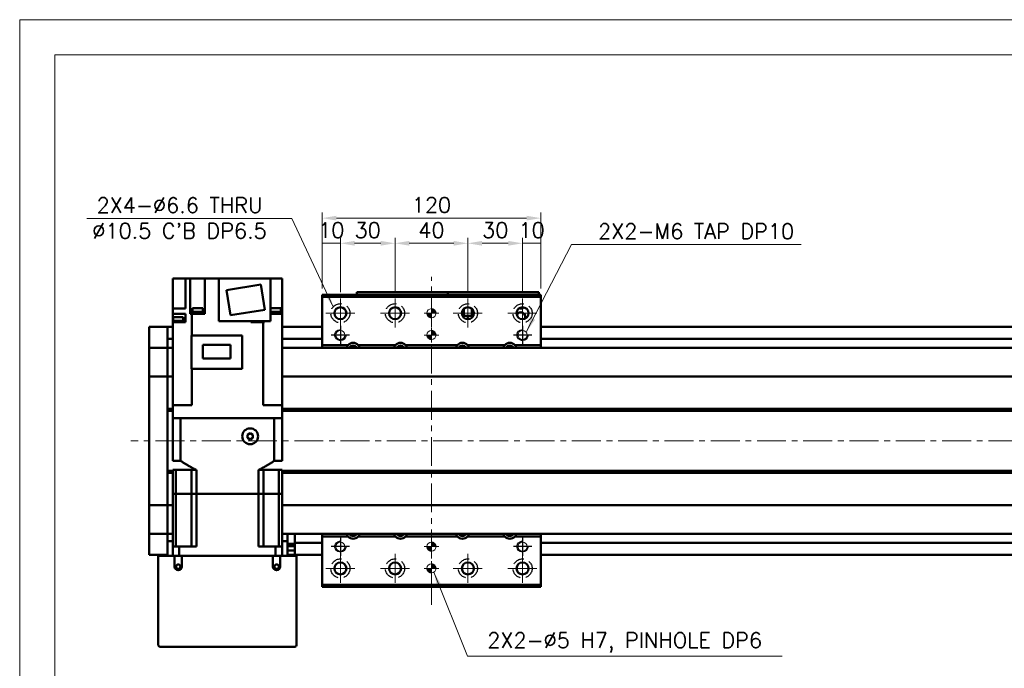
# Model space of a CAD drawing. Header units: millimetres. Extents: x 46891 to 50168, y 6223 to 9676.
# Tile 3 of 5: x 48547 to 49087, y 9320 to 9676. Entities that reach past the tile are written whole.
import ezdxf

# ---------------------------------------------------------------- set-up
doc = ezdxf.new("R2010")
doc.units = ezdxf.units.MM
doc.header["$LTSCALE"] = 0.5
doc.linetypes.add('CENTER', pattern=[50.8, 31.75, -6.35, 6.35, -6.35])
doc.linetypes.add('HIDDENX2', pattern=[19.05, 12.7, -6.35])
doc.layers.get('0').update_dxf_attribs({"lineweight": 20})
doc.layers.add('1', color=1, linetype='CENTER', lineweight=13)
doc.layers.add('외형선(ISO)', color=7, linetype='Continuous', lineweight=50)
doc.layers.add('2', color=2, linetype='HIDDENX2')
doc.layers.add('DIM', color=4, linetype='Continuous')
doc.styles.add('DSR TEXT', font='romans.shx', dxfattribs={"bigfont": 'whgtxt.shx'})
doc.styles.get("Standard").update_dxf_attribs({"font": 'romans.shx', "bigfont": 'whgtxt.shx'})
doc.dimstyles.new('DSR', dxfattribs={"dimscale": 2, "dimtxt": 3, "dimasz": 3, "dimexe": 0.5, "dimexo": 0.5, "dimgap": 0.5, "dimtad": 1, "dimdsep": 46, "dimtxsty": 'Standard', "dimcen": 2.5, "dimclrd": 4, "dimclre": 4, "dimclrt": 2, "dimadec": 0, "dimazin": 2, "dimtfac": 1, "dimtmove": 0, "dimatfit": 3, "dimfxl": 0, "dimlwd": -1, "dimlwe": -1, "dimarcsym": 0})

# ---------------------------------------------------------------- blocks, each defined once
blk = doc.blocks.new('A$C1C1952E1')
at = {"color": 1}
blk.add_lwpolyline([(0, 0), (420, 0), (420, 297), (0, 297)], close=True, dxfattribs=at)
at = {"color": 3}
blk.add_lwpolyline([(5, 5), (415, 5), (415, 292), (5, 292)], close=True, dxfattribs=at)
blk = doc.blocks.new('tap6')
blk.add_circle((0, 0), 2.5)
at = {"layer": 'DIM', "color": 1}
for p, q in [((-5.04, 0), (5.04, 0)), ((0, -5.04), (0, 5.04))]:
    blk.add_line(p, q, dxfattribs=at)
blk.add_arc((0, 0), 3, 263.303, 187.8802, dxfattribs=at)
blk = doc.blocks.new('A$C33E56CC6')
h = blk.add_hatch()
h.set_pattern_fill('ANSI31', color=256, style=0)
h.set_pattern_definition([(45, (-7065.45672, -6508.5399), (-0.0883883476, 0.0883883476), [])])
h.paths.add_polyline_path([(4, 6.5, 0.414214), (1.5, 4), (4, 4)])
h.paths.add_polyline_path([(6.5, 4), (4, 4), (4, 1.5, 0.414214)])
blk.add_circle((4, 4), 2.5)
at = {"layer": '1'}
for p, q in [((4, 0), (4, 8)), ((0, 4), (8, 4))]:
    blk.add_line(p, q, dxfattribs=at)
blk = doc.blocks.new('*D83')
at = {"color": 1, "linetype": 'ByBlock'}
for p, q in [((48712.72, 9528.31), (48712.72, 9556.07)), ((48722.72, 9553.07), (48712.72, 9553.07)), ((48722.72, 9526.31), (48722.72, 9556.07))]:
    blk.add_line(p, q, dxfattribs=at)
at = {"layer": 'Defpoints', "color": 0}
for p in [(48712.72, 9553.07), (48712.72, 9524.71), (48722.72, 9522.71)]:
    blk.add_point(p, dxfattribs=at)
at = {"color": 3, "insert": (48717.72, 9560.27), "char_height": 8.4, "attachment_point": 5, "style": 'DSR TEXT'}
blk.add_mtext('10', dxfattribs=at)
blk = doc.blocks.new('*D84')
at = {"color": 1, "linetype": 'ByBlock'}
for p, q in [((48722.72, 9526.31), (48722.72, 9556.07)), ((48744.92, 9553.07), (48730.52, 9553.07)), ((48752.72, 9526.31), (48752.72, 9556.07))]:
    blk.add_line(p, q, dxfattribs=at)
at = {"color": 1}
for points in [[(48730.52, 9554.37), (48730.52, 9551.77), (48722.72, 9553.07)], [(48744.92, 9554.37), (48744.92, 9551.77), (48752.72, 9553.07)]]:
    blk.add_solid(points, dxfattribs=at)
at = {"layer": 'Defpoints', "color": 0}
for p in [(48722.72, 9553.07), (48722.72, 9522.71), (48752.72, 9522.71)]:
    blk.add_point(p, dxfattribs=at)
at = {"color": 3, "insert": (48737.72, 9560.27), "char_height": 8.4, "attachment_point": 5, "style": 'DSR TEXT'}
blk.add_mtext('30', dxfattribs=at)
blk = doc.blocks.new('*D85')
at = {"color": 1, "linetype": 'ByBlock'}
for p, q in [((48752.72, 9526.31), (48752.72, 9556.07)), ((48760.52, 9553.07), (48784.92, 9553.07)), ((48792.72, 9526.31), (48792.72, 9556.07))]:
    blk.add_line(p, q, dxfattribs=at)
at = {"color": 1}
for points in [[(48760.52, 9554.37), (48760.52, 9551.77), (48752.72, 9553.07)], [(48784.92, 9554.37), (48784.92, 9551.77), (48792.72, 9553.07)]]:
    blk.add_solid(points, dxfattribs=at)
at = {"layer": 'Defpoints', "color": 0}
for p in [(48792.72, 9553.07), (48752.72, 9522.71), (48792.72, 9522.71)]:
    blk.add_point(p, dxfattribs=at)
at = {"color": 3, "insert": (48772.72, 9560.27), "char_height": 8.4, "attachment_point": 5, "style": 'DSR TEXT'}
blk.add_mtext('40', dxfattribs=at)
blk = doc.blocks.new('*D86')
at = {"color": 1, "linetype": 'ByBlock'}
for p, q in [((48792.72, 9526.31), (48792.72, 9556.07)), ((48800.52, 9553.07), (48814.92, 9553.07)), ((48822.72, 9526.31), (48822.72, 9556.07))]:
    blk.add_line(p, q, dxfattribs=at)
at = {"color": 1}
for points in [[(48800.52, 9554.37), (48800.52, 9551.77), (48792.72, 9553.07)], [(48814.92, 9554.37), (48814.92, 9551.77), (48822.72, 9553.07)]]:
    blk.add_solid(points, dxfattribs=at)
at = {"layer": 'Defpoints', "color": 0}
for p in [(48822.72, 9553.07), (48792.72, 9522.71), (48822.72, 9522.71)]:
    blk.add_point(p, dxfattribs=at)
at = {"color": 3, "insert": (48807.72, 9560.27), "char_height": 8.4, "attachment_point": 5, "style": 'DSR TEXT'}
blk.add_mtext('30', dxfattribs=at)
blk = doc.blocks.new('*D87')
at = {"color": 1, "linetype": 'ByBlock'}
for p, q in [((48822.72, 9526.31), (48822.72, 9556.07)), ((48822.72, 9553.07), (48832.72, 9553.07)), ((48832.72, 9528.31), (48832.72, 9556.07))]:
    blk.add_line(p, q, dxfattribs=at)
at = {"layer": 'Defpoints', "color": 0}
for p in [(48832.72, 9553.07), (48832.72, 9524.71), (48822.72, 9522.71)]:
    blk.add_point(p, dxfattribs=at)
at = {"color": 3, "insert": (48827.72, 9560.27), "char_height": 8.4, "attachment_point": 5, "style": 'DSR TEXT'}
blk.add_mtext('10', dxfattribs=at)
blk = doc.blocks.new('*D88')
at = {"color": 1, "linetype": 'ByBlock'}
for p, q in [((48712.72, 9528.31), (48712.72, 9569.87)), ((48832.72, 9528.31), (48832.72, 9569.87)), ((48824.92, 9566.87), (48720.52, 9566.87))]:
    blk.add_line(p, q, dxfattribs=at)
at = {"color": 1}
for points in [[(48720.52, 9568.17), (48720.52, 9565.57), (48712.72, 9566.87)], [(48824.92, 9568.17), (48824.92, 9565.57), (48832.72, 9566.87)]]:
    blk.add_solid(points, dxfattribs=at)
at = {"layer": 'Defpoints', "color": 0}
for p in [(48712.72, 9566.87), (48712.72, 9524.71), (48832.72, 9524.71)]:
    blk.add_point(p, dxfattribs=at)
at = {"color": 3, "insert": (48772.72, 9574.07), "char_height": 8.4, "attachment_point": 5, "style": 'DSR TEXT'}
blk.add_mtext('120', dxfattribs=at)

msp = doc.modelspace()

# ---------------------------------------------------------------- linework, layer by layer
at = {"layer": '1'}
for p, q in [((48772.72397, 9354.71242), (48772.72397, 9534.71242)), ((48722.72397, 9522.71242), (48722.72397, 9506.71242)), ((48752.72397, 9522.71242), (48752.72397, 9506.71242)), ((48792.72397, 9522.71242), (48792.72397, 9506.71242)), ((48822.72397, 9522.71242), (48822.72397, 9506.71242)), ((48714.72397, 9514.71242), (48730.72397, 9514.71242)), ((48744.72397, 9514.71242), (48760.72397, 9514.71242)), ((48784.72397, 9514.71242), (48800.72397, 9514.71242)), ((48814.72397, 9514.71242), (48830.72397, 9514.71242)), ((49627.72397, 9444.71241), (48607.72397, 9444.71241)), ((48722.72397, 9382.71242), (48722.72397, 9366.71242)), ((48752.72397, 9382.71242), (48752.72397, 9366.71242)), ((48792.72397, 9382.71242), (48792.72397, 9366.71242)), ((48822.72397, 9382.71242), (48822.72397, 9366.71242)), ((48714.72397, 9374.71242), (48730.72397, 9374.71242)), ((48744.72397, 9374.71242), (48760.72397, 9374.71242)), ((48784.72397, 9374.71242), (48800.72397, 9374.71242)), ((48814.72397, 9374.71242), (48830.72397, 9374.71242))]:
    msp.add_line(p, q, dxfattribs=at)
at = {"layer": '2'}
for centre in [(48722.72397, 9514.71242), (48752.72397, 9514.71242), (48792.72397, 9514.71242), (48822.72397, 9514.71242), (48722.72397, 9374.71242), (48752.72397, 9374.71242), (48792.72397, 9374.71242), (48822.72397, 9374.71242)]:
    msp.add_circle(centre, 5.25, dxfattribs=at)
at = {"layer": '외형선(ISO)'}
for p, q in [((48630.72397, 9533.81241), (48630.72397, 9517.31241)), ((48634.22397, 9533.81241), (48630.72397, 9533.81241)), ((48634.22397, 9533.81241), (48637.72397, 9533.81241)), ((48637.72397, 9533.81241), (48640.21589, 9533.81241)), ((48637.72397, 9533.81241), (48637.72397, 9517.31241)), ((48644.72397, 9533.81241), (48640.21589, 9533.81241)), ((48640.21589, 9533.81241), (48640.21589, 9514.31241)), ((48644.72397, 9533.81241), (48648.22397, 9533.81241)), ((48656.02397, 9533.81241), (48648.22397, 9533.81241)), ((48648.22397, 9533.81241), (48648.22397, 9514.31241)), ((48684.42397, 9533.81241), (48656.02397, 9533.81241)), ((48656.02397, 9533.81241), (48656.02397, 9510.31241)), ((48679.01197, 9530.41236), (48660.24589, 9527.4401)), ((48681.20205, 9516.58472), (48679.01197, 9530.41236)), ((48684.42397, 9533.81241), (48686.72397, 9533.81241)), ((48684.42397, 9533.81241), (48684.42397, 9510.31241)), ((48690.72397, 9533.81241), (48686.72397, 9533.81241)), ((48690.72397, 9514.31241), (48690.72397, 9533.81241)), ((48660.24589, 9527.4401), (48662.43598, 9513.61247)), ((48712.72397, 9524.71242), (48712.72397, 9523.71242)), ((48712.72397, 9524.71242), (48832.72397, 9524.71242)), ((48731.72397, 9526.21239), (48731.72397, 9526.21237)), ((48731.72397, 9526.21239), (48781.72397, 9526.21239)), ((48731.72397, 9524.71242), (48731.72397, 9526.21237)), ((48734.72397, 9526.21236), (48778.72397, 9526.21236)), ((48781.72397, 9526.21239), (48781.72397, 9526.21237)), ((48781.72397, 9526.21239), (48831.72397, 9526.21239)), ((48781.72397, 9526.21237), (48781.72397, 9524.71242)), ((48781.72397, 9524.71242), (48781.72397, 9526.21237)), ((48784.72397, 9526.21236), (48828.72397, 9526.21236)), ((48831.72397, 9526.21237), (48831.72397, 9524.71242)), ((48832.72397, 9523.71242), (48832.72397, 9524.71242)), ((48712.72397, 9523.71242), (48712.72397, 9497.21242)), ((48832.72397, 9523.71242), (48712.72397, 9523.71242)), ((48832.72397, 9497.21242), (48832.72397, 9523.71242)), ((48630.72397, 9517.31241), (48630.72397, 9514.31241)), ((48636.28395, 9517.31241), (48630.72397, 9517.31241)), ((48630.72397, 9510.51241), (48630.72397, 9514.31241)), ((48630.72397, 9514.31241), (48636.28395, 9514.31241)), ((48636.28395, 9517.31241), (48637.72397, 9517.31241)), ((48637.72397, 9514.31241), (48636.28395, 9514.31241)), ((48637.72397, 9514.31241), (48637.72397, 9509.81241)), ((48640.21589, 9514.31241), (48640.7653, 9514.31241)), ((48641.16461, 9514.31241), (48640.7653, 9514.31241)), ((48641.16461, 9514.31241), (48641.16461, 9502.46241)), ((48648.22397, 9514.31241), (48641.16461, 9514.31241)), ((48647.42801, 9514.81241), (48641.42801, 9514.81241)), ((48641.42801, 9514.31241), (48641.42801, 9514.81241)), ((48647.37801, 9515.51241), (48641.47801, 9515.51241)), ((48641.47801, 9514.81241), (48641.47801, 9515.51241)), ((48647.22801, 9517.51241), (48641.62801, 9517.51241)), ((48641.62801, 9515.51241), (48641.62801, 9517.51241)), ((48647.22801, 9515.51241), (48647.22801, 9517.51241)), ((48647.37801, 9514.81241), (48647.37801, 9515.51241)), ((48647.42801, 9514.31241), (48647.42801, 9514.81241)), ((48662.43598, 9513.61247), (48681.20205, 9516.58472)), ((48690.01268, 9517.51241), (48684.42397, 9517.51241)), ((48690.16268, 9515.51241), (48684.42397, 9515.51241)), ((48690.21268, 9514.81241), (48684.42397, 9514.81241)), ((48684.42397, 9514.31241), (48685.16399, 9514.31241)), ((48690.72397, 9514.31241), (48685.16399, 9514.31241)), ((48690.01268, 9515.51241), (48690.01268, 9517.51241)), ((48690.16268, 9514.81241), (48690.16268, 9515.51241)), ((48690.21268, 9514.31241), (48690.21268, 9514.81241)), ((48690.72397, 9464.21241), (48690.72397, 9514.31241)), ((48789.72397, 9513.33764), (48789.72397, 9516.08719)), ((48790.22397, 9516.86648), (48790.22397, 9513.2124)), ((48790.52397, 9513.2124), (48790.52397, 9517.17209)), ((48794.92397, 9517.17209), (48794.92397, 9513.2124)), ((48795.22397, 9513.2124), (48795.22397, 9516.86648)), ((48795.72397, 9513.33764), (48795.72397, 9516.08719)), ((48636.58906, 9510.51241), (48630.68906, 9510.51241)), ((48630.68906, 9509.81241), (48630.68906, 9510.51241)), ((48630.68906, 9509.81241), (48630.72397, 9509.81241)), ((48630.72397, 9464.21241), (48630.72397, 9509.81241)), ((48636.28395, 9509.81241), (48630.72397, 9509.81241)), ((48636.43906, 9512.51241), (48630.83906, 9512.51241)), ((48630.83906, 9510.51241), (48630.83906, 9512.51241)), ((48636.28395, 9509.81241), (48637.72397, 9509.81241)), ((48636.43906, 9510.51241), (48636.43906, 9512.51241)), ((48636.58906, 9509.81241), (48636.58906, 9510.51241)), ((48656.02397, 9510.31241), (48684.42397, 9510.31241)), ((48673.52397, 9509.81241), (48673.52397, 9510.31241)), ((48676.93419, 9509.81241), (48673.52397, 9509.81241)), ((48674.43673, 9509.81241), (48674.43673, 9510.31241)), ((48676.93419, 9509.81241), (48677.83926, 9509.81241)), ((48680.28334, 9509.81241), (48677.83926, 9509.81241)), ((48680.68265, 9509.81241), (48680.28334, 9509.81241)), ((48680.28334, 9464.21241), (48680.28334, 9509.81241)), ((48680.33673, 9509.81241), (48680.33673, 9510.31241)), ((48680.68265, 9509.81241), (48681.00078, 9509.81241)), ((48681.00078, 9509.81241), (48681.00078, 9510.31241)), ((48690.75889, 9510.51241), (48690.72397, 9510.51241)), ((48690.72397, 9509.81241), (48690.75889, 9509.81241)), ((48690.75889, 9509.81241), (48690.75889, 9510.51241)), ((48790.22397, 9513.2124), (48789.78459, 9513.2124)), ((48795.66334, 9513.21238), (48789.7846, 9513.21238)), ((48790.22397, 9513.2124), (48790.52397, 9513.2124)), ((48794.92397, 9513.2124), (48790.52397, 9513.2124)), ((48792.12397, 9511.81238), (48792.32397, 9511.81238)), ((48792.31098, 9511.43836), (48792.12397, 9511.81238)), ((48792.32397, 9512.21238), (48793.12397, 9512.21238)), ((48792.32397, 9511.81238), (48792.32397, 9512.21238)), ((48793.12397, 9512.21238), (48793.12397, 9511.81238)), ((48793.12397, 9511.81238), (48793.32397, 9511.81238)), ((48793.32397, 9511.81238), (48793.13696, 9511.43836)), ((48794.92397, 9513.2124), (48795.22397, 9513.2124)), ((48795.66335, 9513.2124), (48795.22397, 9513.2124)), ((48617.72397, 9504.21241), (48617.72397, 9507.21241)), ((48627.72397, 9507.21241), (48617.72397, 9507.21241)), ((48617.72397, 9504.21241), (48617.72397, 9502.35224)), ((48627.72397, 9504.21241), (48627.72397, 9507.21241)), ((48630.72397, 9507.21241), (48627.72397, 9507.21241)), ((48627.72397, 9507.21241), (48627.72397, 9504.21241)), ((48627.72397, 9504.21241), (48627.72397, 9502.35224)), ((48627.72397, 9502.35224), (48627.72397, 9504.21241)), ((48712.72397, 9507.21241), (48690.72397, 9507.21241)), ((49607.72397, 9507.21241), (48832.72397, 9507.21241)), ((48617.72397, 9502.35224), (48617.72397, 9501.44429)), ((48617.72397, 9501.44429), (48617.72397, 9496.17262)), ((48627.72397, 9501.44429), (48627.72397, 9502.35224)), ((48627.72397, 9496.17262), (48627.72397, 9501.44429)), ((48630.72397, 9500.71241), (48627.72397, 9500.71241)), ((48668.72397, 9502.46241), (48640.92397, 9502.46241)), ((48640.92397, 9484.11241), (48640.92397, 9502.46241)), ((48662.37397, 9497.33741), (48647.27397, 9497.33741)), ((48647.27397, 9497.33741), (48647.27397, 9489.88741)), ((48662.37397, 9489.88741), (48662.37397, 9497.33741)), ((48668.72397, 9484.11241), (48668.72397, 9502.46241)), ((48712.72397, 9500.71241), (48690.72397, 9500.71241)), ((48726.92889, 9497.21242), (48712.72397, 9497.21242)), ((48712.72397, 9497.21242), (48712.72397, 9495.71241)), ((48752.92889, 9497.21242), (48732.51906, 9497.21242)), ((48786.92889, 9497.21242), (48758.51906, 9497.21242)), ((48812.92889, 9497.21242), (48792.51906, 9497.21242)), ((48832.72397, 9497.21242), (48818.51906, 9497.21242)), ((49607.72397, 9500.71241), (48832.72397, 9500.71241)), ((48832.72397, 9495.71241), (48832.72397, 9497.21242)), ((48617.72397, 9496.17262), (48617.72397, 9495.71241)), ((48617.72397, 9493.00391), (48617.72397, 9495.71241)), ((48627.72397, 9495.71241), (48617.72397, 9495.71241)), ((48617.72397, 9480.40391), (48617.72397, 9493.00391)), ((48627.72397, 9495.71241), (48627.72397, 9496.17262)), ((48627.72397, 9495.71241), (48627.72397, 9493.00391)), ((48627.72397, 9493.00391), (48627.72397, 9495.71241)), ((48627.72397, 9495.71241), (48630.72397, 9495.71241)), ((48627.72397, 9493.00391), (48627.72397, 9480.40391)), ((48627.72397, 9480.40391), (48627.72397, 9493.00391)), ((48690.72397, 9495.71241), (49607.72397, 9495.71241)), ((48647.27397, 9489.88741), (48662.37397, 9489.88741)), ((48640.92397, 9484.11241), (48668.72397, 9484.11241)), ((48641.16461, 9464.21241), (48641.16461, 9484.11241)), ((48617.72397, 9480.40391), (48617.72397, 9479.93982)), ((48617.72397, 9477.93982), (48617.72397, 9479.93982)), ((48627.72397, 9479.93982), (48617.72397, 9479.93982)), ((48617.72397, 9477.93982), (48617.72397, 9411.485)), ((48627.72397, 9479.93982), (48627.72397, 9480.40391)), ((48627.72397, 9480.40391), (48627.72397, 9479.93982)), ((48627.72397, 9479.93982), (48627.72397, 9477.93982)), ((48627.72397, 9477.93982), (48627.72397, 9479.93982)), ((48627.72397, 9479.93982), (48630.72397, 9479.93982)), ((48627.72397, 9411.485), (48627.72397, 9477.93982)), ((48627.72397, 9477.93982), (48627.72397, 9462.21241)), ((48690.72397, 9479.93982), (49607.72397, 9479.93982)), ((48627.72397, 9462.21241), (48630.72397, 9462.21241)), ((48627.72397, 9461.71241), (48630.72397, 9461.71241)), ((48627.72397, 9461.21241), (48630.72397, 9461.21241)), ((48627.72397, 9461.21241), (48627.72397, 9428.21241)), ((48630.72397, 9464.21241), (48630.72397, 9457.21241)), ((48635.22397, 9464.21241), (48630.72397, 9464.21241)), ((48635.22397, 9464.21241), (48641.16461, 9464.21241)), ((48680.28334, 9464.21241), (48686.22397, 9464.21241)), ((48690.72397, 9464.21241), (48686.22397, 9464.21241)), ((48690.72397, 9464.21241), (48690.72397, 9457.21241)), ((48690.72397, 9462.21241), (49593.75535, 9462.21241)), ((48690.72397, 9461.71241), (49594.22397, 9461.71241)), ((48690.72397, 9461.21241), (49593.75535, 9461.21241)), ((48630.72397, 9457.21241), (48630.72844, 9457.21241)), ((48630.72397, 9433.71241), (48630.72397, 9457.21241)), ((48630.72844, 9457.21241), (48635.02342, 9457.21241)), ((48635.02342, 9457.21241), (48635.02864, 9457.21241)), ((48686.4193, 9457.21241), (48635.02864, 9457.21241)), ((48635.02864, 9433.71241), (48635.02864, 9457.21241)), ((48635.22397, 9457.21241), (48686.22397, 9457.21241)), ((48686.4193, 9433.71241), (48686.4193, 9457.21241)), ((48686.4193, 9457.21241), (48686.42452, 9457.21241)), ((48686.42452, 9457.21241), (48690.7195, 9457.21241)), ((48690.7195, 9457.21241), (48690.72397, 9457.21241)), ((48690.72397, 9433.71241), (48690.72397, 9457.21241)), ((48671.72397, 9448.07844), (48673.22397, 9448.94446)), ((48673.22397, 9448.94446), (48674.72397, 9448.07844)), ((48671.72397, 9446.34639), (48671.72397, 9448.07844)), ((48673.22397, 9445.48036), (48671.72397, 9446.34639)), ((48674.72397, 9446.34639), (48673.22397, 9445.48036)), ((48674.72397, 9448.07844), (48674.72397, 9446.34639)), ((48630.72397, 9433.71241), (48635.02864, 9433.71241)), ((48686.4193, 9433.71241), (48690.72397, 9433.71241)), ((48627.72397, 9428.21241), (48630.72397, 9428.21241)), ((48627.72397, 9427.71241), (48630.72397, 9427.71241)), ((48627.72397, 9427.21241), (48630.72397, 9427.21241)), ((48627.72397, 9427.21241), (48627.72397, 9411.485)), ((48630.72397, 9428.71241), (48632.43639, 9428.71241)), ((48630.72397, 9415.71241), (48630.72397, 9428.71241)), ((48632.43639, 9428.71241), (48640.97397, 9428.71241)), ((48632.43639, 9415.71241), (48632.43639, 9428.71241)), ((48640.97397, 9428.71241), (48643.68725, 9428.71241)), ((48640.97397, 9415.71241), (48640.97397, 9428.71241)), ((48643.68725, 9415.71241), (48643.68725, 9428.71241)), ((48677.7607, 9428.71241), (48680.47397, 9428.71241)), ((48677.7607, 9415.71241), (48677.7607, 9428.71241)), ((48689.01156, 9428.71241), (48680.47397, 9428.71241)), ((48680.47397, 9415.71241), (48680.47397, 9428.71241)), ((48689.01156, 9428.71241), (48690.72397, 9428.71241)), ((48689.01156, 9415.71241), (48689.01156, 9428.71241)), ((48690.72397, 9415.71241), (48690.72397, 9428.71241)), ((48690.72397, 9428.21241), (49593.75535, 9428.21241)), ((48690.72397, 9427.71241), (49594.22397, 9427.71241)), ((48690.72397, 9427.21241), (49593.75535, 9427.21241)), ((48617.72397, 9409.485), (48617.72397, 9411.485)), ((48627.72397, 9411.485), (48627.72397, 9409.485)), ((48627.72397, 9409.485), (48627.72397, 9411.485)), ((48632.43639, 9415.71241), (48630.72397, 9415.71241)), ((48630.72397, 9415.71241), (48630.72397, 9386.71241)), ((48630.72397, 9415.71241), (48632.43639, 9415.71241)), ((48635.97397, 9415.71241), (48632.43639, 9415.71241)), ((48632.43639, 9386.71241), (48632.43639, 9415.71241)), ((48635.97397, 9415.71241), (48632.43639, 9415.71241)), ((48640.97397, 9415.71241), (48635.97397, 9415.71241)), ((48640.97397, 9415.71241), (48635.97397, 9415.71241)), ((48643.68725, 9415.71241), (48640.97397, 9415.71241)), ((48640.97397, 9386.71241), (48640.97397, 9415.71241)), ((48640.97397, 9415.71241), (48643.68725, 9415.71241)), ((48677.7607, 9415.71241), (48643.68725, 9415.71241)), ((48643.68725, 9415.71241), (48643.68725, 9386.71241)), ((48677.7607, 9415.71241), (48643.68725, 9415.71241)), ((48680.47397, 9415.71241), (48677.7607, 9415.71241)), ((48677.7607, 9415.71241), (48677.7607, 9386.71241)), ((48677.7607, 9415.71241), (48680.47397, 9415.71241)), ((48685.47397, 9415.71241), (48680.47397, 9415.71241)), ((48680.47397, 9386.71241), (48680.47397, 9415.71241)), ((48685.47397, 9415.71241), (48680.47397, 9415.71241)), ((48689.01156, 9415.71241), (48685.47397, 9415.71241)), ((48689.01156, 9415.71241), (48685.47397, 9415.71241)), ((48690.72397, 9415.71241), (48689.01156, 9415.71241)), ((48689.01156, 9386.71241), (48689.01156, 9415.71241)), ((48689.01156, 9415.71241), (48690.72397, 9415.71241)), ((48690.72397, 9415.71241), (48690.72397, 9386.71241)), ((48617.72397, 9409.485), (48617.72397, 9409.02091)), ((48627.72397, 9409.485), (48617.72397, 9409.485)), ((48617.72397, 9396.42091), (48617.72397, 9409.02091)), ((48627.72397, 9409.02091), (48627.72397, 9409.485)), ((48627.72397, 9409.485), (48627.72397, 9409.02091)), ((48627.72397, 9409.485), (48630.72397, 9409.485)), ((48627.72397, 9409.02091), (48627.72397, 9396.42091)), ((48627.72397, 9396.42091), (48627.72397, 9409.02091)), ((48690.72397, 9409.485), (49607.72397, 9409.485)), ((48617.72397, 9393.71241), (48617.72397, 9396.42091)), ((48627.72397, 9396.42091), (48627.72397, 9393.71241)), ((48627.72397, 9393.71241), (48627.72397, 9396.42091)), ((48617.72397, 9393.71241), (48617.72397, 9393.25221)), ((48627.72397, 9393.71241), (48617.72397, 9393.71241)), ((48617.72397, 9393.25221), (48617.72397, 9387.98054)), ((48627.72397, 9393.71241), (48627.72397, 9389.71241)), ((48627.72397, 9393.71241), (48630.72397, 9393.71241)), ((48627.72397, 9389.71241), (48630.72397, 9389.71241)), ((48627.72397, 9381.71241), (48627.72397, 9389.71241)), ((48690.72397, 9393.71241), (49607.72397, 9393.71241)), ((48690.72397, 9389.71241), (48693.72397, 9389.71241)), ((48693.72397, 9389.71241), (48693.72397, 9393.71241)), ((48693.72397, 9389.71241), (48693.72397, 9381.71241)), ((48697.72397, 9392.71241), (48697.72397, 9393.71241)), ((48697.72397, 9388.71241), (48697.72397, 9392.71241)), ((48712.72397, 9393.71241), (48712.72397, 9392.21242)), ((48712.72397, 9392.21242), (48726.92889, 9392.21242)), ((48712.72397, 9392.21242), (48712.72397, 9365.71242)), ((48732.51906, 9392.21242), (48752.92889, 9392.21242)), ((48758.51906, 9392.21242), (48786.92889, 9392.21242)), ((48792.51906, 9392.21242), (48812.92889, 9392.21242)), ((48818.51906, 9392.21242), (48832.72397, 9392.21242)), ((48832.72397, 9392.21242), (48832.72397, 9393.71241)), ((48832.72397, 9365.71242), (48832.72397, 9392.21242)), ((48617.72397, 9387.98054), (48617.72397, 9387.07258)), ((48617.72397, 9387.07258), (48617.72397, 9385.21241)), ((48617.72397, 9382.21241), (48617.72397, 9385.21241)), ((48630.72397, 9386.71241), (48634.26646, 9386.71241)), ((48630.72397, 9381.71241), (48630.72397, 9386.71241)), ((48643.68725, 9386.71241), (48634.26646, 9386.71241)), ((48634.26646, 9381.71241), (48634.26646, 9386.71241)), ((48687.18149, 9386.71241), (48677.7607, 9386.71241)), ((48687.18149, 9386.71241), (48690.72397, 9386.71241)), ((48687.18149, 9381.71241), (48687.18149, 9386.71241)), ((48690.72397, 9381.71241), (48690.72397, 9386.71241)), ((48693.72397, 9388.20822), (48697.72397, 9388.20822)), ((48697.72397, 9386.91241), (48693.72397, 9386.91241)), ((48697.72397, 9384.61241), (48693.72397, 9384.61241)), ((48697.72397, 9388.71241), (48697.72397, 9387.71241)), ((48712.72397, 9388.71241), (48697.72397, 9388.71241)), ((48697.72397, 9385.21241), (48697.72397, 9387.71241)), ((48697.72397, 9385.21241), (48697.72397, 9382.21241)), ((49607.72397, 9388.71241), (48832.72397, 9388.71241)), ((48627.72397, 9382.21241), (48617.72397, 9382.21241)), ((48623.72397, 9381.71241), (48622.72397, 9381.71241)), ((48622.72397, 9332.71241), (48622.72397, 9381.71241)), ((48631.72397, 9381.71241), (48623.72397, 9381.71241)), ((48635.72397, 9381.71241), (48631.72397, 9381.71241)), ((48631.72397, 9381.71241), (48631.72397, 9375.71241)), ((48635.72397, 9375.71241), (48635.72397, 9381.71241)), ((48685.72397, 9381.71241), (48635.72397, 9381.71241)), ((48689.72397, 9381.71241), (48685.72397, 9381.71241)), ((48685.72397, 9381.71241), (48685.72397, 9375.71241)), ((48689.72397, 9375.71241), (48689.72397, 9381.71241)), ((48697.72397, 9381.71241), (48689.72397, 9381.71241)), ((48697.72397, 9382.21241), (48693.72397, 9382.21241)), ((48712.72397, 9382.21241), (48697.72397, 9382.21241)), ((48698.72397, 9381.71241), (48697.72397, 9381.71241)), ((48698.72397, 9381.71241), (48698.72397, 9332.71241)), ((49607.72397, 9382.21241), (48832.72397, 9382.21241)), ((48712.72397, 9365.71242), (48712.72397, 9364.71242)), ((48712.72397, 9365.71242), (48832.72397, 9365.71242)), ((48712.72397, 9364.71242), (48832.72397, 9364.71242)), ((48832.72397, 9364.71242), (48832.72397, 9365.71242)), ((48697.72397, 9331.71241), (48623.72397, 9331.71241))]:
    msp.add_line(p, q, dxfattribs=at)
for centre, radius in [((48722.72397, 9514.71242), 3.3), ((48752.72397, 9514.71242), 3.3), ((48792.72397, 9514.71242), 3.3), ((48822.72397, 9514.71242), 3.3), ((48673.22397, 9447.21241), 4.35), ((48633.72397, 9375.71241), 1.2295), ((48687.72397, 9375.71241), 1.2295), ((48722.72397, 9374.71242), 3.3), ((48752.72397, 9374.71242), 3.3), ((48792.72397, 9374.71242), 3.3), ((48822.72397, 9374.71242), 3.3)]:
    msp.add_circle(centre, radius, dxfattribs=at)
for centre, radius, start, end in [((48821.72397, 9512.71241), 2.5, 335.2803704, 151.5896844), ((48821.72397, 9519.71241), 2.5, 248.2191635, 314.4007317), ((48729.72397, 9494.71242), 3.75, 138.1896853, 164.5340373), ((48729.72397, 9494.71242), 3.75, 41.8103149, 138.1896851), ((48729.72397, 9494.71242), 3.75, 15.4659627, 41.8103147), ((48755.72397, 9494.71242), 3.75, 138.1896853, 164.5340373), ((48755.72397, 9494.71242), 3.75, 41.8103149, 138.1896851), ((48755.72397, 9494.71242), 3.75, 15.4659627, 41.8103147), ((48789.72397, 9494.71242), 3.75, 138.1896853, 164.5340373), ((48789.72397, 9494.71242), 3.75, 41.8103149, 138.1896851), ((48789.72397, 9494.71242), 3.75, 15.4659627, 41.8103147), ((48815.72397, 9494.71242), 3.75, 138.1896853, 164.5340373), ((48815.72397, 9494.71242), 3.75, 41.8103149, 138.1896851), ((48815.72397, 9494.71242), 3.75, 15.4659627, 41.8103147), ((48729.72397, 9494.71242), 2.25, 26.3877153, 153.6122847), ((48729.72397, 9494.71242), 2, 29.9999015, 150.0000985), ((48755.72397, 9494.71242), 2.25, 26.3877153, 153.6122847), ((48755.72397, 9494.71242), 2, 29.9998714, 150.0001286), ((48789.72397, 9494.71242), 2.25, 26.3877153, 153.6122847), ((48789.72397, 9494.71241), 2, 29.9999315, 150.0000685), ((48815.72397, 9494.71242), 2.25, 26.3877153, 153.6122847), ((48815.72397, 9494.71242), 2, 29.9999015, 150.0000985), ((48729.72397, 9394.71242), 3.75, 195.4660572, 221.8103147), ((48729.72397, 9394.71242), 3.75, 221.8103149, 318.1896851), ((48729.72397, 9394.71242), 2.25, 206.3878847, 333.6121153), ((48729.72397, 9394.71242), 2, 210.0000986, 329.9999014), ((48729.72397, 9394.71242), 3.75, 318.1896853, 344.5339428), ((48755.72397, 9394.71242), 3.75, 195.4660572, 221.8103147), ((48755.72397, 9394.71242), 3.75, 221.8103149, 318.1896851), ((48755.72397, 9394.71242), 2.25, 206.3878847, 333.6121153), ((48755.72397, 9394.71242), 2, 210.0001286, 329.9998714), ((48755.72397, 9394.71242), 3.75, 318.1896853, 344.5339428), ((48789.72397, 9394.71242), 3.75, 195.4660572, 221.8103147), ((48789.72397, 9394.71242), 3.75, 221.8103149, 318.1896851), ((48789.72397, 9394.71242), 2.25, 206.3878847, 333.6121153), ((48789.72397, 9394.71241), 2, 210.0000685, 329.9999315), ((48789.72397, 9394.71242), 3.75, 318.1896853, 344.5339428), ((48815.72397, 9394.71242), 3.75, 195.4660572, 221.8103147), ((48815.72397, 9394.71242), 3.75, 221.8103149, 318.1896851), ((48815.72397, 9394.71242), 2.25, 206.3878847, 333.6121153), ((48815.72397, 9394.71242), 2, 210.0000986, 329.9999014), ((48815.72397, 9394.71242), 3.75, 318.1896853, 344.5339428), ((48633.72397, 9375.71241), 2, 180, 0), ((48687.72397, 9375.71241), 2, 180, 0), ((48623.72397, 9332.71241), 1, 180, 270), ((48697.72397, 9332.71241), 1, 270, 0)]:
    msp.add_arc(centre, radius, start, end, dxfattribs=at)
at = {"layer": '외형선(ISO)', "extrusion": (0, 0, -1)}
for centre, major_axis, start_param, end_param in [((48734.72397, 9526.21237), (-3, 0), 4.712422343, 6.283252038), ((48778.72397, 9526.21237), (3, 0), 0.000033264, 1.570796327), ((48784.72397, 9526.21237), (-3, 0), 4.712460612, 6.283328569), ((48828.72397, 9526.21237), (3, 0), 0.000071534, 1.570796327)]:
    msp.add_ellipse(centre, major_axis=major_axis, ratio=0.00001, start_param=start_param, end_param=end_param, dxfattribs=at)
at = {"layer": '외형선(ISO)'}
for points, weights in [([(48643.68725, 9428.71241), (48639.65047, 9430.70585), (48635.02864, 9433.71241)], [1.45736434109, 1.41367336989, 1.35251798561]), ([(48686.4193, 9433.71241), (48681.79748, 9430.70585), (48677.7607, 9428.71241)], [1.35251798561, 1.41367336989, 1.45736434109])]:
    msp.add_rational_spline(points, weights, degree=2, dxfattribs=at)

# ---------------------------------------------------------------- block references
at = {"xscale": 3.861000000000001, "yscale": 3.861000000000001, "zscale": 3.861000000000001}
msp.add_blockref('A$C1C1952E1', (48546.67132, 8528.99552), dxfattribs=at)
at = {"xscale": -1}
for name, p, rotation in [('A$C33E56CC6', (48768.72397, 9518.71241), 180), ('tap6', (48722.72397, 9502.71242), 90), ('A$C33E56CC6', (48768.72397, 9506.71241), 180), ('tap6', (48822.72397, 9502.71242), 90), ('tap6', (48722.72397, 9386.71242), 90), ('A$C33E56CC6', (48768.72397, 9390.71241), 180), ('tap6', (48822.72397, 9386.71242), 90), ('A$C33E56CC6', (48768.72397, 9378.71241), 180)]:
    msp.add_blockref(name, p, dxfattribs=dict(at, rotation=rotation))

# ---------------------------------------------------------------- texts
at = {"color": 3, "char_height": 8.4, "style": 'DSR TEXT'}
for s, insert, attachment_point in [("2X4-%%C6.6 THRU\\P%%C10.5 C'B DP6.5", (48634.43151, 9566.89783), 5), ('2X2-M6 TAP DP10', (48918.01551, 9559.63865), 5), ('2X2-%%C5 H7, PINHOLE DP6', (48803.36317, 9339.5112), 1)]:
    msp.add_mtext(s, dxfattribs=dict(at, insert=insert, attachment_point=attachment_point))

# ---------------------------------------------------------------- dimensions: what is measured, and where the dimension line sits
for base, p1, p2, picture, middle in [((48712.72397, 9566.87329), (48832.72397, 9524.71242), (48712.72397, 9524.71242), '*D88', (48772.72397, 9574.07329)), ((48712.72397, 9553.07134), (48722.72397, 9522.71242), (48712.72397, 9524.71242), '*D83', (48717.72397, 9560.27134)), ((48722.72397, 9553.07134), (48752.72397, 9522.71242), (48722.72397, 9522.71242), '*D84', (48737.72397, 9560.27134)), ((48792.72397, 9553.07134), (48752.72397, 9522.71242), (48792.72397, 9522.71242), '*D85', (48772.72397, 9560.27134)), ((48822.72397, 9553.07134), (48792.72397, 9522.71242), (48822.72397, 9522.71242), '*D86', (48807.72397, 9560.27134)), ((48832.72397, 9553.07134), (48822.72397, 9522.71242), (48832.72397, 9524.71242), '*D87', (48827.72397, 9560.27134))]:
    dim = msp.add_linear_dim(base=base, p1=p1, p2=p2, dimstyle='DSR', override={"dimscale": 3, "dimtxt": 2.8, "dimasz": 2.600136, "dimexe": 1, "dimexo": 1.2, "dimgap": 1, "dimdec": 4, "dimtxsty": 'DSR TEXT', "dimclrd": 1, "dimclre": 1, "dimclrt": 3, "dimtdec": 4, "dimtix": 1})
    dim.commit()
    dim.dimension.update_dxf_attribs({"geometry": picture, "text_midpoint": middle})

# ---------------------------------------------------------------- leaders
at = {"annotation_type": 0, "has_hookline": 1}
for points, hookline_direction, text_width in [([(48718.77166, 9518.1681), (48696.05691, 9566.72935), (48688.25651, 9566.72935)], 1, 101.65), ([(48824.92557, 9504.7503), (48849.5901, 9552.43865), (48857.39051, 9552.43865)], 0, 115.25), ([(48774.05122, 9372.59382), (48792.56276, 9326.5112), (48800.36317, 9326.5112)], 0, 161.875)]:
    msp.add_leader(points, dimstyle='DSR', override={"dimscale": 3, "dimtxt": 2.8, "dimasz": 2.600136, "dimexe": 1, "dimexo": 1.2, "dimgap": 1, "dimdec": 4, "dimtxsty": 'DSR TEXT', "dimclrd": 1, "dimclre": 1, "dimclrt": 3, "dimtdec": 4, "dimtix": 1}, dxfattribs=dict(at, hookline_direction=hookline_direction, text_width=text_width))

doc.saveas('drawing.dxf')
